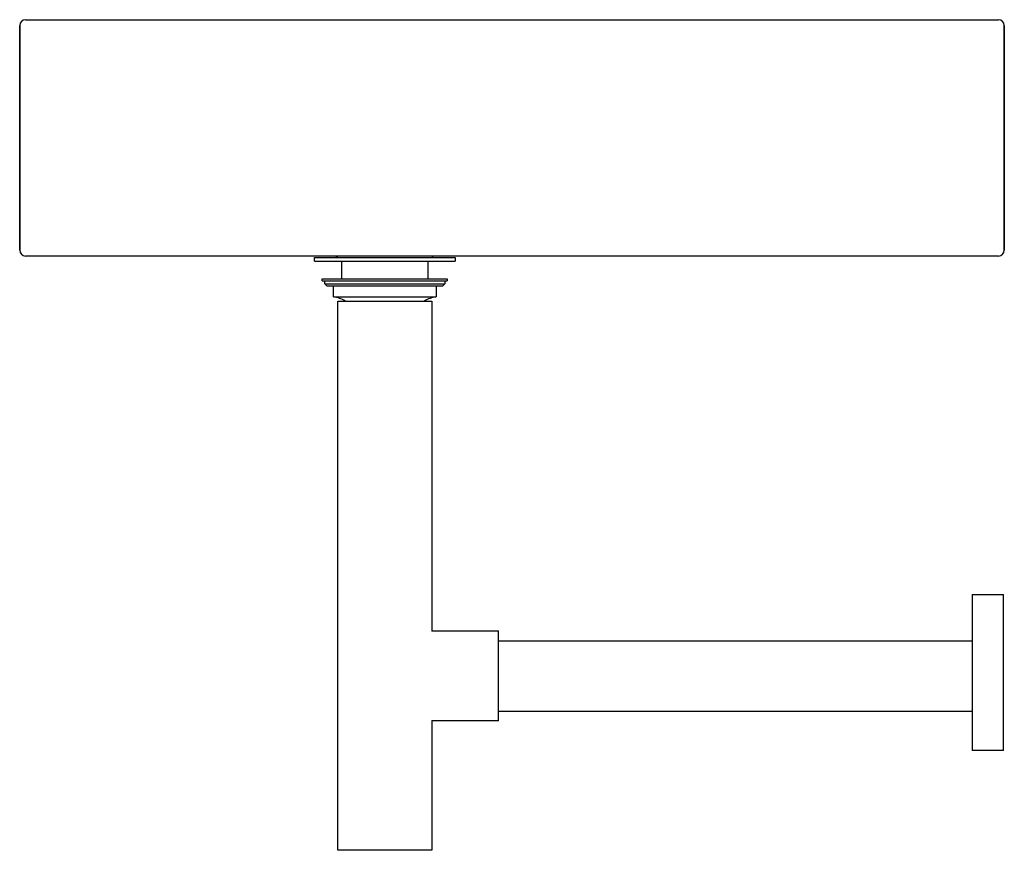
# Model space of a CAD drawing. Header units: millimetres. Extents: x -1169 to -669, y 478 to 900.
import ezdxf

# ---------------------------------------------------------------- set-up
doc = ezdxf.new("R2010")
doc.units = ezdxf.units.MM
doc.layers.add('Acier chromé', color=7, linetype='Continuous', true_color=0x787878)
doc.layers.add('Kaldewei', color=7, linetype='Continuous', true_color=0xffffff)

msp = doc.modelspace()

# ---------------------------------------------------------------- linework, layer by layer
at = {"layer": 'Acier chromé'}
for p, q in [((-1019.26, 777.35), (-1019.26, 779.33)), ((-1019.26, 779.33), (-947.89, 779.33)), ((-1019.26, 777.35), (-947.89, 777.35)), ((-1005.41, 768.35), (-1005.41, 777.35)), ((-961.74, 777.35), (-961.74, 768.35)), ((-947.89, 779.33), (-947.89, 777.35)), ((-1015.31, 767.35), (-1015.31, 768.35)), ((-1015.31, 768.35), (-951.84, 768.35)), ((-1015.31, 767.35), (-951.84, 767.35)), ((-1014.03, 765.85), (-1014.03, 767.35)), ((-1013.03, 764.85), (-1014.03, 765.85)), ((-1014.03, 765.85), (-953.12, 765.85)), ((-953.12, 765.85), (-954.12, 764.85)), ((-953.12, 767.35), (-953.12, 765.85)), ((-951.84, 768.35), (-951.84, 767.35)), ((-1013.03, 764.85), (-954.12, 764.85)), ((-1009.61, 759.28), (-1009.61, 764.85)), ((-957.54, 764.85), (-957.54, 759.28)), ((-1009.61, 759.28), (-957.54, 759.28)), ((-1007.43, 478.24), (-1007.43, 757.13)), ((-1007.43, 757.13), (-959.72, 757.13)), ((-959.72, 757.13), (-959.72, 589.56)), ((-685.32, 608.2), (-669.32, 608.2)), ((-685.32, 608.2), (-685.32, 528.97)), ((-669.32, 528.97), (-669.32, 608.2)), ((-959.74, 589.62), (-925.84, 589.62)), ((-925.84, 544.05), (-925.84, 589.62)), ((-925.84, 584.54), (-685.32, 584.54)), ((-685.32, 548.76), (-925.84, 548.76)), ((-925.84, 544.05), (-959.74, 544.05)), ((-959.72, 544.12), (-959.72, 478.24)), ((-669.32, 528.97), (-685.32, 528.97)), ((-959.72, 478.24), (-1007.43, 478.24))]:
    msp.add_line(p, q, dxfattribs=at)
for centre, radius, start, end in [((-1008.95, 780.98), 1.76, 291.2697, 326.0286), ((-958.2, 780.98), 1.76, 213.9912, 250.0222), ((-1012.37, 742.61), 16.89, 59.2551, 80.5803), ((-954.78, 742.62), 16.89, 99.4163, 120.7482)]:
    msp.add_arc(centre, radius, start, end, dxfattribs=at)
at = {"layer": 'Kaldewei'}
for p, q in [((-1165.99, 900), (-671.99, 900)), ((-1165.99, 900), (-671.99, 900)), ((-1168.99, 783), (-1168.99, 897)), ((-1168.99, 783), (-1168.99, 897)), ((-1168.99, 897), (-1168.99, 783)), ((-668.99, 897), (-668.99, 783)), ((-668.99, 897), (-668.99, 783)), ((-668.99, 783), (-668.99, 897)), ((-671.99, 780), (-1165.99, 780)), ((-671.99, 780), (-1165.99, 780))]:
    msp.add_line(p, q, dxfattribs=at)
for centre, start, end in [((-1165.99, 897), 90, 180), ((-671.99, 897), 0, 90), ((-1165.99, 783), 180, 270), ((-671.99, 783), 270, 0)]:
    msp.add_arc(centre, 3, start, end, dxfattribs=at)

doc.saveas('drawing.dxf')
